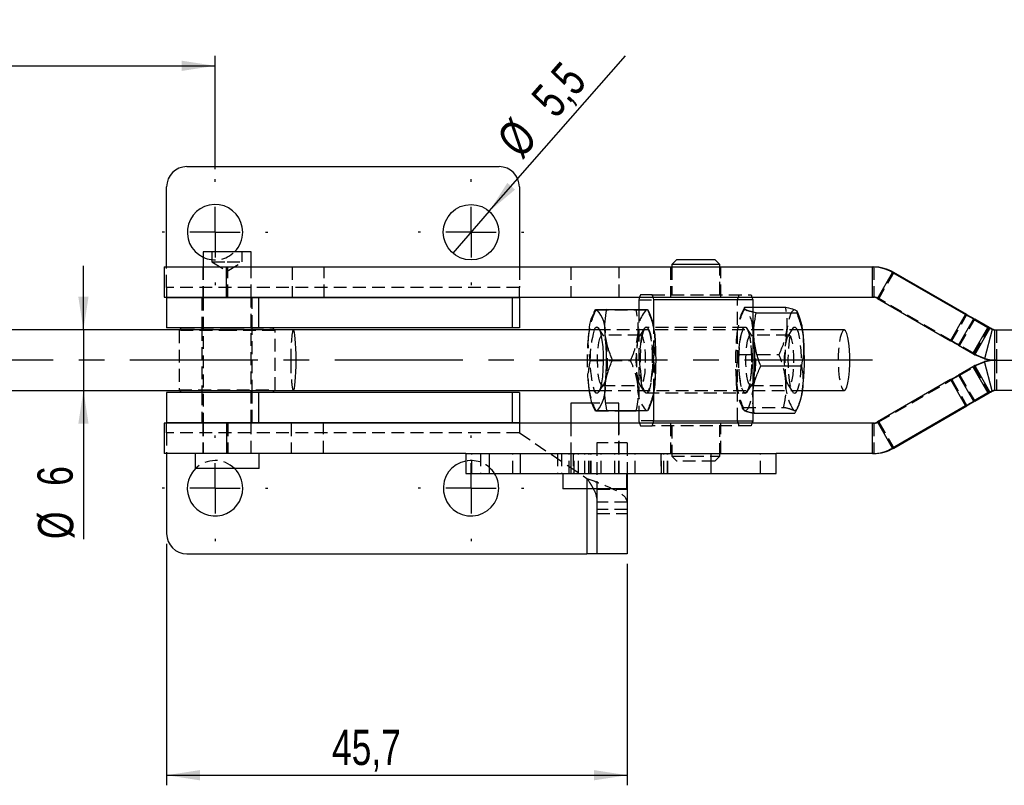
# Model space of a CAD drawing. Extents: x 29 to 409, y 89 to 274.
# Tile 2 of 10: x 96 to 194, y 89 to 165. Entities that reach past the tile are written whole.
import ezdxf

# ---------------------------------------------------------------- set-up
doc = ezdxf.new("R2010")
doc.units = 0
doc.linetypes.add('CENTERX2', pattern=[20.32, 12.7, -2.54, 2.54, -2.54])
doc.linetypes.add('HIDDEN', pattern=[1.905, 1.27, -0.635])
doc.layers.get('0').update_dxf_attribs({"linetype": 'CONTINUOUS'})
doc.styles.add('SLDTEXTSTYLE0', font='TXT', dxfattribs={"width": 0.75})
doc.dimstyles.new('SLDDIMSTYLE3', dxfattribs={"dimtxt": 3.5, "dimasz": 3.302, "dimexe": 0, "dimexo": 0.0625, "dimgap": 0.875, "dimtad": 1, "dimdec": 3, "dimrnd": 1e-09, "dimzin": 12, "dimtxsty": 'SLDTEXTSTYLE0', "dimsah": 1, "dimcen": 0.09, "dimazin": 3, "dimtfac": 1, "dimtdec": 3, "dimtofl": 0, "dimtmove": 0, "dimatfit": 3, "dimtolj": 1, "dimtzin": 12})
doc.dimstyles.new('SLDDIMSTYLE4', dxfattribs={"dimtxt": 3.5, "dimasz": 3.302, "dimexe": 0, "dimexo": 0.0625, "dimgap": 0.875, "dimtad": 1, "dimdec": 3, "dimrnd": 1e-09, "dimzin": 12, "dimtxsty": 'SLDTEXTSTYLE0', "dimsah": 1, "dimcen": 0.09, "dimazin": 3, "dimtfac": 1, "dimtdec": 3, "dimtmove": 0, "dimatfit": 3, "dimtolj": 1, "dimtzin": 12})
doc.dimstyles.new('SLDDIMSTYLE5', dxfattribs={"dimtxt": 3.5, "dimasz": 3.302, "dimexe": 0, "dimexo": 0.0625, "dimgap": 0.875, "dimtad": 1, "dimdec": 0, "dimrnd": 1e-09, "dimzin": 12, "dimtxsty": 'SLDTEXTSTYLE0', "dimsah": 1, "dimcen": 0.09, "dimazin": 3, "dimtfac": 1, "dimtofl": 0, "dimtmove": 0, "dimatfit": 3, "dimtolj": 1, "dimtzin": 12})
doc.dimstyles.new('SLDDIMSTYLE6', dxfattribs={"dimtxt": 3.5, "dimasz": 3.302, "dimexe": 0, "dimexo": 0.0625, "dimgap": 0.875, "dimtad": 1, "dimdec": 3, "dimrnd": 1e-09, "dimzin": 12, "dimtxsty": 'SLDTEXTSTYLE0', "dimblk1": 'NONE', "dimsah": 1, "dimcen": 0, "dimazin": 3, "dimtfac": 1, "dimtdec": 3, "dimtmove": 0, "dimatfit": 3, "dimtolj": 1, "dimtzin": 12})

# ---------------------------------------------------------------- blocks, each defined once
blk = doc.blocks.new('_D_8')
at = {"color": 179, "linetype": 'CONTINUOUS'}
for p, q in [((102.755, 134.488), (102.755, 140.838)), ((102.755, 134.488), (102.755, 128.488)), ((102.755, 128.488), (102.755, 113.753))]:
    blk.add_line(p, q, dxfattribs=at)
for points in [[(102.755, 134.488), (103.263, 137.79), (102.247, 137.79)], [(102.755, 128.488), (102.247, 125.186), (103.263, 125.186)]]:
    blk.add_solid(points, dxfattribs=at)
at = {"color": 179, "linetype": 'CONTINUOUS', "char_height": 3.5, "attachment_point": 1, "rotation": 90, "style": 'SLDTEXTSTYLE0'}
for s, insert in [('6', (98.19, 119.032, 9.955)), ('%%c', (98.244, 113.753, 9.955))]:
    blk.add_mtext(s, dxfattribs=dict(at, insert=insert))
blk = doc.blocks.new('_D_9')
at = {"color": 179, "linetype": 'CONTINUOUS'}
for p, q in [((76.988, 150.438), (76.988, 161.688)), ((115.811, 150.438), (115.811, 161.688)), ((76.988, 160.688), (115.811, 160.688))]:
    blk.add_line(p, q, dxfattribs=at)
for points in [[(76.988, 160.688), (80.29, 160.18), (80.29, 161.196)], [(115.811, 160.688), (112.509, 161.196), (112.509, 160.18)]]:
    blk.add_solid(points, dxfattribs=at)
at = {"color": 179, "linetype": 'CONTINUOUS', "insert": (90.554, 165.2, 9.955), "char_height": 3.5, "attachment_point": 1, "style": 'SLDTEXTSTYLE0'}
blk.add_mtext('39', dxfattribs=at)
blk = doc.blocks.new('_D_10')
at = {"color": 179, "linetype": 'CONTINUOUS'}
for q in [(156.524, 161.687), (139.4, 142.119)]:
    blk.add_line((143.022, 146.258), q, dxfattribs=at)
blk.add_solid([(143.022, 146.258), (145.579, 148.408), (144.814, 149.077)], dxfattribs=at)
at = {"color": 179, "linetype": 'CONTINUOUS', "char_height": 3.5, "attachment_point": 1, "rotation": 48.81052, "style": 'SLDTEXTSTYLE0'}
for s, insert in [('5,5', (146.989, 157.661, 9.955)), ('%%c', (143.553, 153.653, 9.955))]:
    blk.add_mtext(s, dxfattribs=dict(at, insert=insert))
blk = doc.blocks.new('_NONE')
blk = doc.blocks.new('_D_11')
at = {"color": 218, "linetype": 'CONTINUOUS'}
for p, q in [((111.011, 113.288), (111.011, 89.328)), ((156.711, 111.288), (156.711, 89.328)), ((111.011, 90.328), (156.711, 90.328))]:
    blk.add_line(p, q, dxfattribs=at)
for points in [[(111.011, 90.328), (114.313, 89.82), (114.313, 90.836)], [(156.711, 90.328), (153.409, 90.836), (153.409, 89.82)]]:
    blk.add_solid(points, dxfattribs=at)
at = {"color": 218, "linetype": 'CONTINUOUS', "insert": (127.42, 94.84, 9.955), "char_height": 3.5, "attachment_point": 1, "style": 'SLDTEXTSTYLE0'}
blk.add_mtext('45,7', dxfattribs=at)
blk = doc.blocks.new('SW_CENTERMARKSYMBOL_7')
at = {"color": 0, "linetype": 'CONTINUOUS'}
for p, q in [((0, 5), (0, 5.25)), ((0, 0), (0, 2.5)), ((-5, 0), (-5.25, 0)), ((0, 0), (-2.5, 0)), ((0, 0), (0, -2.5)), ((0, 0), (2.5, 0)), ((5, 0), (5.25, 0)), ((0, -5), (0, -5.25))]:
    blk.add_line(p, q, dxfattribs=at)
blk = doc.blocks.new('SW_CENTERMARKSYMBOL_8')
at = {"color": 0, "linetype": 'CONTINUOUS'}
for p, q in [((0, 5), (0, 5.25)), ((0, 0), (0, 2.5)), ((-5, 0), (-5.25, 0)), ((0, 0), (-2.5, 0)), ((0, 0), (0, -2.5)), ((0, 0), (2.5, 0)), ((5, 0), (5.25, 0)), ((0, -5), (0, -5.25))]:
    blk.add_line(p, q, dxfattribs=at)
blk = doc.blocks.new('SW_CENTERMARKSYMBOL_9')
at = {"color": 0, "linetype": 'CONTINUOUS'}
for p, q in [((0, 5), (0, 5.25)), ((0, 0), (0, 2.5)), ((-5, 0), (-5.25, 0)), ((0, 0), (-2.5, 0)), ((0, 0), (0, -2.5)), ((0, 0), (2.5, 0)), ((5, 0), (5.25, 0)), ((0, -5), (0, -5.25))]:
    blk.add_line(p, q, dxfattribs=at)
blk = doc.blocks.new('SW_CENTERMARKSYMBOL_10')
at = {"color": 0, "linetype": 'CONTINUOUS'}
for p, q in [((0, 5), (0, 5.25)), ((0, 0), (0, 2.5)), ((-5, 0), (-5.25, 0)), ((0, 0), (-2.5, 0)), ((0, 0), (0, -2.5)), ((0, 0), (2.5, 0)), ((5, 0), (5.25, 0)), ((0, -5), (0, -5.25))]:
    blk.add_line(p, q, dxfattribs=at)

msp = doc.modelspace()

# ---------------------------------------------------------------- linework, layer by layer
at = {"color": 7, "linetype": 'CONTINUOUS'}
for p, q in [((113.0108, 150.6884), (144.0108, 150.6884)), ((111.0108, 140.7384), (111.0108, 148.6884)), ((146.0108, 148.6884), (146.0108, 140.7384)), ((114.6295, 142.2384), (114.6295, 140.7384)), ((119.392, 142.2384), (114.6295, 142.2384)), ((119.392, 140.7384), (119.392, 142.2384)), ((110.7608, 140.7384), (110.7608, 137.7384)), ((110.7608, 140.7384), (116.9456, 140.7384)), ((116.9456, 137.7384), (116.9456, 140.7384)), ((116.9456, 140.7384), (181.0333, 140.7384)), ((161.627, 141.4884), (161.127, 140.9884)), ((161.127, 140.9884), (161.127, 140.7384)), ((165.8895, 140.9884), (161.127, 140.9884)), ((161.627, 141.4884), (165.3895, 141.4884)), ((165.8895, 140.9884), (165.3895, 141.4884)), ((165.8895, 140.7384), (165.8895, 140.9884)), ((181.0333, 140.7384), (181.1637, 140.7384)), ((181.0333, 137.7384), (181.0333, 140.7384)), ((181.5333, 137.6045), (183.0332, 140.2025)), ((183.0332, 140.2025), (190.2899, 136.0127)), ((183.0332, 140.2025), (183.1636, 140.2025)), ((190.4203, 136.0127), (183.1636, 140.2025)), ((110.7608, 137.7384), (116.9456, 137.7384)), ((111.0108, 137.7384), (111.0108, 137.6883)), ((111.0108, 137.6883), (111.0108, 134.6883)), ((120.1408, 137.6883), (111.0108, 137.6883)), ((114.6295, 137.7384), (114.6295, 137.6883)), ((116.9456, 137.7384), (181.0333, 137.7384)), ((119.392, 137.6883), (119.392, 137.7384)), ((120.1408, 137.6883), (120.1408, 134.6883)), ((145.2933, 137.6883), (120.1408, 137.6883)), ((145.2933, 137.6883), (145.2933, 134.6883)), ((146.0108, 137.6883), (145.2933, 137.6883)), ((146.0108, 137.6883), (146.0108, 137.7384)), ((146.0108, 137.6883), (146.0108, 134.6883)), ((157.9317, 137.7384), (157.847, 137.4884)), ((157.847, 137.4884), (157.847, 136.5052)), ((169.1694, 137.4884), (159.3573, 137.4884)), ((159.3573, 134.5993), (159.3573, 137.4884)), ((169.0848, 137.7384), (169.1694, 137.4884)), ((169.1694, 137.4884), (169.1694, 125.4884)), ((181.5333, 137.6045), (188.79, 133.4146)), ((153.5212, 136.478), (153.3676, 136.1896)), ((153.6904, 136.4884), (153.5634, 136.4781)), ((154.6855, 136.5052), (158.7152, 136.5052)), ((158.711, 136.499), (158.7152, 136.5052)), ((158.9306, 136.1896), (158.7658, 136.4991)), ((169.1694, 136.7492), (172.4234, 136.7492)), ((169.502, 136.1787), (169.1694, 136.265)), ((169.502, 136.1787), (173.5317, 136.1787)), ((173.4157, 136.464), (173.5251, 136.3925)), ((173.5267, 136.3403), (173.5317, 136.1787)), ((173.6488, 136.1896), (173.5695, 136.3386)), ((188.79, 133.4146), (190.2899, 136.0127)), ((189.5629, 132.967), (191.0629, 135.5651)), ((191.0629, 135.5651), (192.4851, 134.739)), ((192.6371, 134.739), (191.1977, 135.5651)), ((123.5905, 134.4884), (75.1281, 134.4884)), ((120.1408, 134.6883), (111.0108, 134.6883)), ((112.4981, 134.6883), (112.2983, 134.4884)), ((145.2933, 134.6883), (120.1408, 134.6883)), ((121.7233, 134.4884), (121.5234, 134.6883)), ((153.8992, 134.4884), (123.5905, 134.4884)), ((146.0108, 134.6883), (145.2933, 134.6883)), ((178.2265, 134.4884), (174.092, 134.4884)), ((190.9851, 132.1409), (192.4851, 134.739)), ((191.186, 132.0243), (192.6859, 134.6224)), ((192.9288, 134.5217), (192.1612, 131.6216)), ((192.4851, 134.739), (192.6859, 134.6224)), ((192.84, 134.6224), (192.6371, 134.739)), ((192.9288, 134.5217), (192.6859, 134.6224)), ((192.6859, 134.6224), (192.84, 134.6224)), ((192.84, 134.6224), (193.0853, 134.5217)), ((193.1847, 131.4884), (193.1847, 134.4884)), ((193.1847, 134.4884), (195.0104, 134.4884)), ((189.5629, 132.967), (190.9851, 132.1409)), ((190.9851, 132.1409), (191.186, 132.0243)), ((192.1612, 131.6216), (191.186, 132.0243)), ((155.248, 131.522), (159.2777, 131.522)), ((169.9608, 130.9179), (173.9905, 130.9179)), ((191.186, 130.9525), (190.9851, 130.836)), ((191.186, 130.9525), (192.1612, 131.3553)), ((192.6859, 128.3545), (191.186, 130.9525)), ((192.9288, 128.4552), (192.1612, 131.3553)), ((193.1847, 131.4884), (194.9358, 131.4884)), ((193.1847, 128.4884), (193.1847, 131.4884)), ((190.9851, 130.836), (189.5629, 130.0099)), ((189.5629, 130.0099), (191.0629, 127.4118)), ((190.9851, 130.836), (192.4851, 128.2379)), ((188.79, 129.5623), (181.5333, 125.3724)), ((188.79, 129.5623), (190.2899, 126.9642)), ((75.1281, 128.4884), (123.5905, 128.4884)), ((111.0108, 128.2886), (111.0108, 125.2886)), ((120.1408, 128.2886), (111.0108, 128.2886)), ((112.2983, 128.4884), (112.4981, 128.2886)), ((120.1408, 128.2886), (120.1408, 125.2886)), ((145.2933, 128.2886), (120.1408, 128.2886)), ((121.5234, 128.2886), (121.7233, 128.4884)), ((123.5905, 128.4884), (153.8992, 128.4884)), ((145.2933, 128.2886), (145.2933, 125.2886)), ((146.0108, 128.2886), (145.2933, 128.2886)), ((146.0108, 128.2886), (146.0108, 125.2886)), ((159.3573, 125.4884), (159.3573, 128.3776)), ((169.1694, 128.3776), (169.1979, 128.5728)), ((169.1899, 128.3615), (169.1979, 128.5728)), ((174.092, 128.4884), (178.2265, 128.4884)), ((192.4851, 128.2379), (191.0629, 127.4118)), ((191.1977, 127.4118), (192.6371, 128.2379)), ((192.6859, 128.3545), (192.4851, 128.2379)), ((192.6371, 128.2379), (192.84, 128.3545)), ((192.6859, 128.3545), (192.9288, 128.4552)), ((192.84, 128.3545), (192.6859, 128.3545)), ((193.0853, 128.4552), (192.84, 128.3545)), ((195.0104, 128.4884), (193.1847, 128.4884)), ((151.1275, 127.2384), (151.1275, 125.2384)), ((153.7618, 127.2384), (151.1275, 127.2384)), ((169.3113, 126.2277), (169.1694, 127.2543)), ((154.6967, 126.5053), (158.7264, 126.5053)), ((155.89, 125.2384), (155.89, 126.4792)), ((155.89, 126.4717), (157.6127, 126.4717)), ((157.847, 126.4748), (157.847, 125.4884)), ((158.7264, 126.5053), (158.7219, 126.4988)), ((158.777, 126.4989), (158.9306, 126.7873)), ((169.1694, 126.2645), (169.3113, 126.2277)), ((169.3113, 126.2277), (173.341, 126.2277)), ((173.341, 126.2277), (173.3395, 126.2786)), ((173.3767, 126.2764), (173.6488, 126.7873)), ((190.2899, 126.9642), (183.0332, 122.7743)), ((183.1636, 122.7743), (190.4203, 126.9642)), ((110.7608, 125.2384), (110.7608, 122.2384)), ((116.9456, 125.2384), (110.7608, 125.2384)), ((120.1408, 125.2886), (111.0108, 125.2886)), ((111.0108, 125.2384), (111.0108, 125.2886)), ((114.6295, 125.2886), (114.6295, 125.2384)), ((116.9456, 125.2384), (116.9456, 122.2384)), ((181.0333, 125.2384), (116.9456, 125.2384)), ((119.392, 125.2384), (119.392, 125.2886)), ((145.2933, 125.2886), (120.1408, 125.2886)), ((146.0108, 125.2886), (145.2933, 125.2886)), ((146.0108, 125.2886), (146.0108, 125.2384)), ((159.2726, 125.2384), (159.3573, 125.4884)), ((159.3573, 125.4884), (169.1694, 125.4884)), ((181.0333, 122.2384), (181.0333, 125.2384)), ((183.0332, 122.7743), (181.5333, 125.3724)), ((116.9456, 122.2384), (110.7608, 122.2384)), ((111.0108, 122.2384), (111.0108, 114.2884)), ((113.8358, 122.2384), (113.8358, 120.7384)), ((140.7002, 122.2384), (116.9456, 122.2384)), ((120.1858, 120.7384), (120.1858, 122.2384)), ((140.7002, 122.2384), (140.7002, 120.2384)), ((140.7002, 122.2384), (143.0378, 122.2384)), ((143.0378, 120.2384), (143.0378, 122.2384)), ((143.0378, 122.2384), (146.08, 122.2384)), ((146.08, 122.2384), (146.08, 120.2384)), ((146.08, 122.2384), (165.04, 122.2384)), ((165.04, 120.2384), (165.04, 122.2384)), ((165.04, 122.2384), (171.4816, 122.2384)), ((171.4816, 120.2384), (171.4816, 122.2384)), ((181.0333, 122.2384), (171.4816, 122.2384)), ((181.1637, 122.2384), (181.0333, 122.2384)), ((183.1636, 122.7743), (183.0332, 122.7743)), ((120.1858, 120.7384), (113.8358, 120.7384)), ((140.7002, 120.2384), (143.0378, 120.2384)), ((143.0378, 120.2384), (146.08, 120.2384)), ((146.08, 120.2384), (165.04, 120.2384)), ((150.3338, 120.2384), (150.3338, 118.7384)), ((156.6838, 118.7384), (156.6838, 120.2384)), ((156.7108, 120.2384), (156.7108, 112.2884)), ((165.04, 120.2384), (171.4816, 120.2384)), ((156.6838, 118.7384), (150.3338, 118.7384)), ((153.7108, 118.7384), (153.7108, 112.2884)), ((113.0108, 112.2884), (152.7108, 112.2884)), ((153.7108, 112.2884), (152.7108, 112.2884)), ((156.7108, 112.2884), (153.7108, 112.2884))]:
    msp.add_line(p, q, dxfattribs=at)
at = {"color": 7, "linetype": 'HIDDEN'}
for p, q in [((115.5108, 142.2384), (115.5108, 141.2384)), ((118.5108, 141.2384), (118.5108, 142.2384)), ((111.0108, 138.6883), (111.0108, 140.7384)), ((114.6108, 140.7384), (114.6108, 137.7384)), ((114.6295, 140.7384), (114.6295, 137.7384)), ((115.5108, 141.2384), (117.0108, 141.2384)), ((115.5108, 141.2384), (117.0108, 140.3372)), ((117.0108, 141.2384), (118.5108, 141.2384)), ((117.0108, 140.3372), (118.5108, 141.2384)), ((117.076, 137.7384), (117.076, 140.7384)), ((119.392, 137.7384), (119.392, 140.7384)), ((119.4108, 137.7384), (119.4108, 140.7384)), ((123.4515, 140.7384), (123.4515, 137.7384)), ((126.6515, 137.7384), (126.6515, 140.7384)), ((146.0108, 140.7384), (146.0108, 138.6883)), ((151.1088, 140.7384), (151.1088, 137.7384)), ((155.9088, 137.7384), (155.9088, 140.7384)), ((161.0082, 140.7384), (161.0082, 137.7384)), ((161.127, 140.7384), (161.127, 137.9884)), ((165.8895, 137.9884), (165.8895, 140.7384)), ((166.0082, 137.7384), (166.0082, 140.7384)), ((181.1637, 140.7384), (181.1637, 137.7384)), ((183.1636, 140.2025), (181.6637, 137.6045)), ((146.0108, 138.6883), (111.0108, 138.6883)), ((111.0108, 138.6883), (111.0108, 137.7384)), ((146.0108, 137.7384), (146.0108, 138.6883)), ((158.0163, 137.9884), (157.9317, 137.7384)), ((159.188, 137.9884), (158.0163, 137.9884)), ((159.188, 137.9884), (169.0001, 137.9884)), ((159.2731, 137.7384), (159.188, 137.9884)), ((169.0001, 137.9884), (169.0848, 137.7384)), ((114.5108, 137.6883), (114.5108, 134.6883)), ((114.6295, 137.6883), (114.6295, 125.2886)), ((119.392, 125.2886), (119.392, 137.6883)), ((119.5108, 134.6883), (119.5108, 137.6883)), ((157.847, 137.4884), (159.3573, 137.4884)), ((167.6592, 125.4884), (167.6592, 137.4884)), ((181.0333, 137.7384), (181.1637, 137.7384)), ((181.5333, 137.6045), (181.6637, 137.6045)), ((188.9204, 133.4146), (181.6637, 137.6045)), ((153.5718, 136.4716), (157.6015, 136.4716)), ((157.847, 136.5052), (157.847, 126.4748)), ((168.358, 136.7005), (168.0859, 136.1896)), ((168.3937, 136.7492), (169.1694, 136.7492)), ((188.9204, 133.4146), (190.4203, 136.0127)), ((189.6978, 132.967), (191.1977, 135.5651)), ((112.2983, 134.4884), (112.2483, 134.4384)), ((117.4538, 134.4384), (112.2483, 134.4384)), ((112.2483, 134.4384), (112.2483, 128.5384)), ((112.4983, 134.6884), (112.4981, 134.6883)), ((112.4983, 134.6884), (117.4306, 134.6884)), ((114.5108, 134.6884), (114.5108, 128.2884)), ((117.4306, 134.6884), (121.5233, 134.6884)), ((121.7733, 134.4384), (117.4538, 134.4384)), ((119.5108, 128.2884), (119.5108, 134.6884)), ((121.5234, 134.6883), (121.5233, 134.6884)), ((121.7733, 134.4384), (121.7233, 134.4884)), ((121.7733, 128.5384), (121.7733, 134.4384)), ((152.9244, 134.4884), (152.858, 133.9632)), ((154.3782, 133.8879), (153.8746, 134.6516)), ((174.092, 134.4884), (153.8992, 134.4884)), ((158.0555, 133.9884), (154.2428, 133.9884)), ((158.4237, 134.6516), (157.9201, 133.8879)), ((168.4143, 134.7384), (158.6021, 134.7384)), ((159.3573, 128.3776), (159.3573, 134.5993)), ((169.0964, 133.8879), (168.5928, 134.6516)), ((172.7737, 133.9884), (168.961, 133.9884)), ((173.1419, 134.6516), (172.6383, 133.8879)), ((191.1372, 132.1409), (192.6371, 134.739)), ((193.3412, 134.4884), (193.3412, 131.4884)), ((191.1372, 132.1409), (189.6978, 132.967)), ((167.7442, 132.059), (171.7739, 132.059)), ((191.3401, 132.0243), (191.1372, 132.1409)), ((191.186, 132.0243), (191.3401, 132.0243)), ((191.3401, 132.0243), (192.3177, 131.6216)), ((153.0205, 131.4549), (157.0502, 131.4549)), ((191.1372, 130.836), (191.3401, 130.9525)), ((191.3401, 130.9525), (191.186, 130.9525)), ((192.3177, 131.3553), (191.3401, 130.9525)), ((193.3412, 131.4884), (193.3412, 128.4884)), ((189.6978, 130.0099), (191.1372, 130.836)), ((189.6978, 130.0099), (191.1977, 127.4118)), ((191.1372, 130.836), (192.6371, 128.2379)), ((152.8636, 128.9633), (152.9244, 128.4884)), ((153.8746, 128.3253), (154.3782, 129.089)), ((154.2428, 128.9884), (158.0555, 128.9884)), ((157.9201, 129.089), (158.4237, 128.3253)), ((168.5928, 128.3253), (169.0964, 129.089)), ((168.961, 128.9884), (172.7737, 128.9884)), ((172.6383, 129.089), (173.1419, 128.3253)), ((181.6637, 125.3724), (188.9204, 129.5623)), ((188.9204, 129.5623), (190.4203, 126.9642)), ((112.2483, 128.5384), (121.7733, 128.5384)), ((112.2483, 128.5384), (112.2983, 128.4884)), ((112.4981, 128.2886), (112.4983, 128.2884)), ((121.5233, 128.2884), (112.4983, 128.2884)), ((114.5108, 128.2886), (114.5108, 125.2886)), ((119.5108, 125.2886), (119.5108, 128.2886)), ((121.5233, 128.2884), (121.5234, 128.2886)), ((121.7233, 128.4884), (121.7733, 128.5384)), ((153.8992, 128.4884), (174.092, 128.4884)), ((158.6021, 128.2384), (168.4143, 128.2384)), ((169.1694, 127.8225), (169.1899, 128.3615)), ((155.89, 127.2384), (153.7618, 127.2384)), ((155.89, 126.4792), (155.89, 127.2384)), ((153.3676, 126.7873), (153.5325, 126.4778)), ((153.5699, 126.4779), (153.7017, 126.4885)), ((153.583, 126.4717), (155.89, 126.4717)), ((153.7017, 126.4885), (153.7618, 126.5001)), ((153.7017, 126.4885), (153.7745, 126.4903)), ((168.0859, 126.7873), (168.1652, 126.6383)), ((168.2031, 126.7982), (168.1601, 126.7337)), ((168.2031, 126.7982), (172.2328, 126.7982)), ((168.2296, 126.6371), (168.319, 126.5129)), ((173.3344, 126.4415), (173.2251, 126.5129)), ((111.0108, 124.2886), (111.0108, 125.2384)), ((114.6108, 125.2384), (114.6108, 122.2384)), ((114.6295, 125.2384), (114.6295, 122.2384)), ((117.076, 125.2384), (117.076, 122.2384)), ((119.392, 122.2384), (119.392, 125.2384)), ((119.4108, 122.2384), (119.4108, 125.2384)), ((123.3691, 125.2384), (123.3691, 122.2384)), ((126.5691, 122.2384), (126.5691, 125.2384)), ((146.0108, 125.2384), (146.0108, 124.2886)), ((151.1088, 125.2384), (151.1088, 122.2384)), ((151.1275, 125.2384), (151.1275, 120.2384)), ((155.89, 120.2384), (155.89, 125.2384)), ((155.9088, 122.2384), (155.9088, 125.2384)), ((159.3573, 125.4884), (157.847, 125.4884)), ((157.9312, 125.2384), (158.0163, 124.9884)), ((159.188, 124.9884), (159.2726, 125.2384)), ((161.0082, 125.2384), (161.0082, 122.2384)), ((166.0082, 122.2384), (166.0082, 125.2384)), ((167.8285, 124.9884), (167.6592, 125.4884)), ((169.0852, 125.2384), (169.0001, 124.9884)), ((181.1637, 125.2384), (181.0333, 125.2384)), ((181.1637, 125.2384), (181.1637, 122.2384)), ((181.6637, 125.3724), (181.5333, 125.3724)), ((181.6637, 125.3724), (183.1636, 122.7743)), ((146.0108, 124.2886), (111.0108, 124.2886)), ((111.0108, 124.2886), (111.0108, 122.2384)), ((146.0108, 124.2886), (152.7108, 119.7728)), ((158.0163, 124.9884), (159.188, 124.9884)), ((169.0001, 124.9884), (159.188, 124.9884)), ((161.127, 124.9884), (161.127, 121.9884)), ((165.8895, 121.9884), (165.8895, 124.9884)), ((156.7108, 123.2886), (153.7108, 123.2886)), ((153.7108, 123.2886), (153.7108, 118.7384)), ((156.7108, 123.2886), (156.7108, 120.2384)), ((141.2773, 120.2384), (141.2773, 122.2384)), ((142.1651, 122.2384), (142.1651, 120.2384)), ((145.3652, 120.2384), (145.3652, 122.2384)), ((149.8079, 122.2384), (149.8079, 120.2384)), ((150.1839, 122.2384), (150.1839, 120.2384)), ((150.9631, 120.2384), (150.9631, 122.2384)), ((151.1088, 122.2384), (151.1088, 120.2384)), ((151.3536, 122.2384), (151.3536, 120.2384)), ((151.4497, 120.2384), (151.4497, 122.2384)), ((151.8794, 120.2384), (151.8794, 122.2384)), ((152.5058, 120.2384), (152.5058, 122.2384)), ((152.8998, 120.2384), (152.8998, 122.2384)), ((153.0704, 120.2384), (153.0704, 122.2384)), ((153.127, 120.2384), (153.127, 122.2384)), ((154.1178, 120.2384), (154.1178, 122.2384)), ((155.4708, 120.2384), (155.4708, 122.2384)), ((155.9088, 120.2384), (155.9088, 122.2384)), ((157.5088, 120.2384), (157.5088, 122.2384)), ((160.0506, 122.2384), (160.0506, 120.2384)), ((160.1009, 120.2384), (160.1009, 122.2384)), ((160.3428, 120.2384), (160.3428, 122.2384)), ((160.715, 120.2384), (160.715, 122.2384)), ((160.7349, 120.2384), (160.7349, 122.2384)), ((169.9232, 120.2384), (169.9232, 122.2384)), ((161.127, 121.9884), (165.8895, 121.9884)), ((161.127, 121.9884), (161.627, 121.4884)), ((161.6623, 121.4884), (161.627, 121.4884)), ((165.3895, 121.4884), (161.6623, 121.4884)), ((165.3895, 121.4884), (165.8895, 121.9884)), ((152.7108, 119.7728), (152.7108, 112.2884)), ((152.7108, 119.7728), (152.7108, 118.7384)), ((153.7108, 118.6886), (156.7108, 118.6886)), ((156.7108, 117.4119), (153.7108, 117.4119)), ((156.7108, 116.6984), (153.7108, 116.6984)), ((153.7108, 116.2886), (156.7108, 116.2886))]:
    msp.add_line(p, q, dxfattribs=at)
at = {"color": 179, "linetype": 'CENTERX2'}
msp.add_line((181.0335, 131.4884), (71.8123, 131.4884), dxfattribs=at)
at = {"color": 8, "linetype": 'CONTINUOUS'}
msp.add_line((152.7108, 118.7384), (152.7108, 112.2884), dxfattribs=at)
at = {"color": 7, "linetype": 'HIDDEN', "flags": 128}
for points in [[(168.5096, 136.464), (168.3835, 136.4859), (168.258, 136.4223), (168.1351, 136.2743), (168.017, 136.0444), (167.9057, 135.7366), (167.803, 135.3561), (167.7109, 134.9093), (167.6308, 134.4041)], [(173.4157, 136.464), (173.2896, 136.4859), (173.1641, 136.4223), (173.0412, 136.2743), (172.9231, 136.0444), (172.8117, 135.7366), (172.7091, 135.3561), (172.617, 134.9093), (172.5369, 134.4041)], [(154.2456, 128.9885), (154.1207, 129.0699), (154.0041, 129.3161), (153.9037, 129.7104), (153.8265, 130.2259), (153.7777, 130.8274), (153.7605, 131.4739), (153.7762, 132.1214), (153.8237, 132.7258), (153.8998, 133.2459), (153.9992, 133.6462), (154.1152, 133.8995), (154.24, 133.9884), (154.3649, 133.907), (154.4815, 133.6607), (154.5818, 133.2665), (154.659, 132.751), (154.7078, 132.1495), (154.725, 131.503), (154.7093, 130.8555), (154.6618, 130.2511), (154.5857, 129.731), (154.4863, 129.3307), (154.3703, 129.0774), (154.2456, 128.9885)], [(158.0526, 133.9884), (157.9279, 133.8995), (157.8119, 133.6462), (157.7125, 133.2459), (157.6364, 132.7258), (157.5889, 132.1214), (157.5732, 131.4739), (157.5904, 130.8274), (157.6392, 130.2259), (157.7164, 129.7104), (157.8168, 129.3161), (157.9333, 129.0699), (158.0583, 128.9885), (158.183, 129.0774), (158.299, 129.3307), (158.3984, 129.731), (158.4745, 130.2511), (158.522, 130.8555), (158.5377, 131.503), (158.5205, 132.1495), (158.4717, 132.751), (158.3945, 133.2665), (158.2941, 133.6607), (158.1776, 133.907), (158.0526, 133.9884)], [(158.5985, 134.7841), (158.7452, 134.6997), (158.8842, 134.4422), (159.008, 134.0254), (159.1099, 133.4719), (159.1844, 132.8114), (159.2276, 132.0796), (159.237, 131.316), (159.2122, 130.5616), (159.1546, 129.8572), (159.0671, 129.2408), (158.9546, 128.7455), (158.8231, 128.3981), (158.6796, 128.2173), (158.532, 128.2129), (158.3882, 128.385), (158.2559, 128.7244), (158.1423, 129.2129), (158.0534, 129.824), (157.9942, 130.5249), (157.9677, 131.2777), (157.9754, 132.0418), (158.0169, 132.7762), (158.09, 133.4411), (158.1907, 134.0007), (158.3135, 134.4249), (158.4519, 134.6908), (158.5985, 134.7841)], [(159.2291, 131.4884), (159.2122, 132.2379), (159.1624, 132.947), (159.0824, 133.5775), (158.9765, 134.0953), (158.8505, 134.4726), (158.711, 134.6891), (158.5657, 134.7329), (158.4223, 134.6019), (158.2887, 134.303), (158.1719, 133.8524), (158.0784, 133.2744), (158.013, 132.6), (157.9795, 131.8657), (157.9795, 131.1111), (158.013, 130.3769), (158.0784, 129.7025), (158.1719, 129.1245), (158.2887, 128.6739), (158.4223, 128.375), (158.5657, 128.2439), (158.711, 128.2878), (158.8505, 128.5042), (158.9765, 128.8815), (159.0824, 129.3994), (159.1624, 130.0298), (159.2122, 130.7389), (159.2291, 131.4884)], [(168.4772, 134.768), (168.6214, 134.6045), (168.7544, 134.273), (168.8691, 133.7914), (168.9593, 133.1856), (169.0201, 132.4884), (169.0483, 131.7372), (169.0422, 130.9726), (169.0024, 130.2359), (168.9308, 129.5666), (168.8314, 129.001), (168.7095, 128.5694), (168.5717, 128.2953), (168.4254, 128.1932), (168.2785, 128.2689), (168.1389, 128.518), (168.0142, 128.9274), (167.911, 129.4748), (167.835, 130.1307), (167.7902, 130.8598), (167.7791, 131.6229), (167.8022, 132.3787), (167.8583, 133.0865), (167.9444, 133.7081), (168.0558, 134.2101), (168.1865, 134.5653), (168.3296, 134.7547), (168.4772, 134.768)], [(167.7874, 131.4884), (167.8043, 132.2379), (167.8541, 132.947), (167.9341, 133.5775), (168.0399, 134.0953), (168.166, 134.4726), (168.3055, 134.6891), (168.4508, 134.7329), (168.5941, 134.6019), (168.7278, 134.303), (168.8446, 133.8524), (168.9381, 133.2744), (169.0035, 132.6), (169.037, 131.8657), (169.037, 131.1111), (169.0035, 130.3769), (168.9381, 129.7025), (168.8446, 129.1245), (168.7278, 128.6739), (168.5941, 128.375), (168.4508, 128.2439), (168.3055, 128.2878), (168.166, 128.5042), (168.0399, 128.8815), (167.9341, 129.3994), (167.8541, 130.0298), (167.8043, 130.7389), (167.7874, 131.4884)], [(168.9134, 129.0007), (168.7908, 129.1494), (168.6798, 129.4575), (168.588, 129.904), (168.5216, 130.4585), (168.4851, 131.0832), (168.4811, 131.7355), (168.5098, 132.371), (168.5692, 132.9463), (168.6554, 133.4222), (168.7623, 133.7664), (168.8828, 133.9554), (169.0087, 133.9762), (169.1313, 133.8275), (169.2422, 133.5194), (169.3341, 133.0729), (169.4005, 132.5184), (169.4369, 131.8937), (169.4409, 131.2414), (169.4122, 130.6059), (169.3528, 130.0306), (169.2667, 129.5546), (169.1597, 129.2105), (169.0392, 129.0215), (168.9134, 129.0007)], [(172.8214, 133.9762), (172.6955, 133.9554), (172.575, 133.7664), (172.4681, 133.4222), (172.3819, 132.9463), (172.3225, 132.371), (172.2938, 131.7355), (172.2978, 131.0832), (172.3343, 130.4585), (172.4007, 129.904), (172.4925, 129.4575), (172.6035, 129.1494), (172.7261, 129.0007), (172.8519, 129.0215), (172.9724, 129.2105), (173.0794, 129.5546), (173.1655, 130.0306), (173.2249, 130.6059), (173.2536, 131.2414), (173.2496, 131.8937), (173.2131, 132.5184), (173.1468, 133.0729), (173.0549, 133.5194), (172.944, 133.8275), (172.8214, 133.9762)], [(173.3832, 134.768), (173.5274, 134.6045), (173.6605, 134.273), (173.7752, 133.7914), (173.8654, 133.1856), (173.9262, 132.4884), (173.9544, 131.7372), (173.9483, 130.9726), (173.9085, 130.2359), (173.8369, 129.5666), (173.7375, 129.001), (173.6156, 128.5694), (173.4778, 128.2953), (173.3315, 128.1932), (173.1846, 128.2689), (173.045, 128.518), (172.9203, 128.9274), (172.8171, 129.4748), (172.7411, 130.1307), (172.6963, 130.8598), (172.6852, 131.6229), (172.7083, 132.3787), (172.7644, 133.0865), (172.8505, 133.7081), (172.9619, 134.2101), (173.0926, 134.5653), (173.2356, 134.7547), (173.3832, 134.768)], [(178.2265, 134.4884), (178.088, 134.4013), (177.9576, 134.1448), (177.8427, 133.734), (177.7502, 133.1926), (177.6854, 132.5523), (177.652, 131.8501), (177.652, 131.1268), (177.6854, 130.4246), (177.7502, 129.7843), (177.8427, 129.2429), (177.9576, 128.8321), (178.088, 128.5756), (178.2265, 128.4884)], [(168.319, 126.5129), (168.4451, 126.491), (168.5707, 126.5546), (168.6936, 126.7026), (168.8117, 126.9325), (168.923, 127.2403), (169.0256, 127.6208), (169.1178, 128.0675), (169.1694, 128.3776)], [(153.188, 127.2384), (153.2187, 127.1438), (153.3321, 126.858), (153.4519, 126.6514), (153.5757, 126.5275), (153.7017, 126.4885)], [(173.2251, 126.5129), (173.3512, 126.491), (173.4768, 126.5546), (173.5997, 126.7026), (173.6488, 126.7873)]]:
    msp.add_lwpolyline(points, dxfattribs=at)
at = {"color": 7, "linetype": 'CONTINUOUS', "flags": 128}
for points in [[(153.6924, 134.7841), (153.8391, 134.6997), (153.9781, 134.4422), (154.1019, 134.0254), (154.2038, 133.4719), (154.2783, 132.8114), (154.3215, 132.0796), (154.3309, 131.316), (154.3062, 130.5616), (154.2485, 129.8572), (154.161, 129.2408), (154.0485, 128.7455), (153.917, 128.3981), (153.7735, 128.2173), (153.6259, 128.2129), (153.4821, 128.385), (153.4329, 128.4884)], [(153.4329, 134.4884), (153.5458, 134.6908), (153.6924, 134.7841)], [(169.2932, 133.5483), (169.2338, 134.1254), (169.1694, 134.5993)], [(178.2265, 128.4884), (178.365, 128.5756), (178.4954, 128.8321), (178.6103, 129.2429), (178.7028, 129.7843), (178.7676, 130.4246), (178.801, 131.1268), (178.801, 131.8501), (178.7676, 132.5523), (178.7028, 133.1926), (178.6103, 133.734), (178.4954, 134.1448), (178.365, 134.4013), (178.2265, 134.4884), (178.2265, 134.4884)]]:
    msp.add_lwpolyline(points, dxfattribs=at)
at = {"color": 7, "linetype": 'CONTINUOUS'}
msp.add_circle((141.2108, 144.1884), 2.75, dxfattribs=at)
for centre, radius, start, end in [((113.0108, 148.6884), 2, 90, 180), ((144.0108, 148.6884), 2, 0, 90), ((115.8108, 144.1884), 2.75, 0, 244.561283), ((115.8108, 144.1884), 2.75, 314.839003, 0), ((181.0333, 136.7388), 3.9996, 59.998518, 89.999861), ((181.1637, 136.7388), 3.9996, 59.998518, 89.999915), ((181.0333, 136.7385), 0.9999, 59.998525, 89.99985), ((155.7412, 134.5562), 2.8176, 136.706338, 181.378276), ((151.426, 134.3422), 3.1198, 353.953712, 43.464122), ((152.8544, 133.6358), 6.591, 3.285935, 22.797241), ((167.1679, 133.461), 7.0319, 0.711048, 22.831908), ((18.0261, -162.3825), 344.5497, 59.853595, 60.002129), ((365.5112, 439.2272), 350.137, 239.995757, 240.142546), ((130.6973, 131.4869), 23.9648, 354.076445, 6.052178), ((135.6035, 131.4869), 23.9647, 354.076416, 6.052207), ((193.1847, 135.4883), 0.9998, 255.1722, 270.000547), ((193.3412, 135.4884), 0.9999, 255.172766, 269.999982), ((145.7637, 131.5104), 23.6176, 352.854982, 4.950162), ((150.6698, 131.5104), 23.6176, 352.854982, 4.950162), ((16.0884, -165.7368), 345.4235, 59.853796, 60.001954), ((193.1847, 135.488), 3.9995, 255.172485, 270.000129), ((193.1847, 127.4889), 3.9995, 89.999871, 104.827515), ((16.0884, 428.7137), 345.4235, 299.998046, 300.146204), ((150.8483, 128.7708), 3.6939, 322.068638, 3.77051), ((152.6966, 129.3858), 6.7538, 337.371577, 356.841464), ((161.5538, 129.6549), 8.7078, 187.698138, 196.111249), ((168.1802, 129.1319), 5.9501, 336.79279, 354.60775), ((193.1847, 127.4886), 0.9998, 89.999453, 104.8278), ((193.3412, 127.4885), 0.9999, 90.000018, 104.827234), ((18.0261, 425.3594), 344.5497, 299.997871, 300.146405), ((365.5112, -176.2503), 350.137, 119.857454, 120.004243), ((181.0333, 126.2384), 0.9999, 270.00015, 300.001475), ((181.0333, 126.2381), 3.9996, 270.000139, 300.001482), ((181.1637, 126.2381), 3.9996, 270.000085, 300.001482), ((141.2108, 118.7884), 2.75, 100.699196, 0), ((115.8108, 118.7884), 2.75, 134.839003, 0), ((115.8108, 118.7884), 2.75, 0, 45.160997), ((141.2108, 118.7884), 2.75, 0, 31.821369), ((113.0108, 114.2884), 2, 180, 270)]:
    msp.add_arc(centre, radius, start, end, dxfattribs=at)
at = {"color": 7, "linetype": 'HIDDEN'}
for centre, radius, start, end in [((115.8108, 144.1884), 2.75, 244.561283, 314.839003), ((181.1637, 136.7385), 0.9999, 59.998896, 89.999694), ((161.0425, 134.2822), 3.2939, 137.950865, 185.557045), ((166.1122, 134.5666), 3.0574, 0.612753, 38.358815), ((176.695, 131.49), 23.965, 174.076483, 186.05214), ((163.9442, 131.4884), 10.931, 164.070876, 195.929124), ((181.6011, 131.49), 23.965, 174.076483, 186.05214), ((191.065, 131.4665), 23.6176, 172.854982, 184.950162), ((195.9706, 131.4665), 23.6172, 172.854832, 184.950226), ((363.4036, 435.5723), 348.9179, 239.995395, 240.142696), ((193.3412, 135.488), 3.9996, 255.172626, 269.999988), ((193.3412, 127.4889), 3.9996, 90.000012, 104.827374), ((363.4036, -172.5954), 348.9179, 119.857304, 120.004605), ((160.8722, 128.6347), 3.1199, 173.953877, 223.463958), ((172.4408, 129.1837), 4.9114, 177.142247, 212.942314), ((177.3468, 129.1837), 4.9114, 177.142247, 212.942314), ((181.1637, 126.2384), 0.9999, 270.000306, 300.001104), ((115.8108, 118.7884), 2.75, 45.160997, 134.839003), ((141.2108, 118.7884), 2.75, 31.821369, 100.699196)]:
    msp.add_arc(centre, radius, start, end, dxfattribs=at)
for start_param, end_param in [(0, 1.5707963), (1.5707963, 3.1415927)]:
    msp.add_ellipse((123.5905, 131.4884), major_axis=(0, 3), ratio=0.0888373, start_param=start_param, end_param=end_param, dxfattribs=at)
at = {"color": 7, "linetype": 'CONTINUOUS'}
msp.add_ellipse((123.5905, 131.4884), major_axis=(0, 3), ratio=0.0888373, start_param=3.1415927, end_param=6.2831853, dxfattribs=at)
at = {"color": 7, "linetype": 'HIDDEN'}
for points, knots in [([(167.6592, 137.4884), (167.6629, 137.5001), (167.7182, 137.6765), (167.7752, 137.8378), (167.8285, 137.9884)], [0, 0, 0, 0, 0.0660998, 1, 1, 1, 1]), ([(153.5718, 136.4716), (153.4046, 136.0642), (153.067, 135.242), (152.9281, 134.392), (152.858, 133.9632)], [0, 0, 0, 0, 0.49545796, 1, 1, 1, 1]), ([(157.6015, 136.4716), (157.7027, 136.4728), (158.1419, 136.4783), (158.3989, 136.484), (158.5965, 136.4884)], [0, 0, 0, 0, 0.2305388, 1, 1, 1, 1]), ([(157.7641, 133.9632), (157.7701, 134.0226), (157.8156, 134.4729), (157.8132, 135.3218), (157.6725, 136.086), (157.6015, 136.4716)], [0, 0, 0, 0, 0.0700627, 0.5307704, 1, 1, 1, 1]), ([(168.3937, 136.7492), (168.2185, 136.3684), (167.8648, 135.5997), (167.7093, 134.805), (167.6308, 134.4041)], [0, 0, 0, 0, 0.4954581, 1, 1, 1, 1]), ([(168.5096, 136.464), (168.4179, 136.5383), (168.2986, 136.6349), (168.3759, 136.7278), (168.3937, 136.7492)], [0, 0, 0, 0, 0.7694611, 1, 1, 1, 1]), ([(169.1694, 136.265), (168.9856, 136.3073), (168.7005, 136.3728), (168.5597, 136.4401), (168.5096, 136.464)], [0, 0, 0, 0, 0.6448945, 1, 1, 1, 1]), ([(172.5369, 134.4041), (172.544, 134.4597), (172.5984, 134.8806), (172.6126, 135.6743), (172.4868, 136.3887), (172.4234, 136.7492)], [0, 0, 0, 0, 0.0700628, 0.5307704, 1, 1, 1, 1]), ([(152.858, 133.9632), (152.852, 133.9038), (152.8065, 133.4535), (152.8089, 132.6046), (152.9496, 131.8404), (153.0205, 131.4549)], [0, 0, 0, 0, 0.07006267, 0.53077039, 1, 1, 1, 1]), ([(157.0502, 131.4549), (157.2175, 131.8622), (157.555, 132.6844), (157.694, 133.5344), (157.7641, 133.9632)], [0, 0, 0, 0, 0.495458, 1, 1, 1, 1]), ([(167.6308, 134.4041), (167.6236, 134.3485), (167.5693, 133.9276), (167.5551, 133.1339), (167.6808, 132.4195), (167.7442, 132.059)], [0, 0, 0, 0, 0.0700628, 0.5307705, 1, 1, 1, 1]), ([(171.7739, 132.059), (171.9492, 132.4398), (172.3028, 133.2085), (172.4584, 134.0032), (172.5369, 134.4041)], [0, 0, 0, 0, 0.49545804, 1, 1, 1, 1]), ([(167.7442, 132.059), (167.659, 131.6318), (167.487, 130.7696), (167.5192, 129.8783), (167.5355, 129.4286)], [0, 0, 0, 0, 0.4954579, 1, 1, 1, 1]), ([(172.4415, 129.4286), (172.4356, 129.4909), (172.3905, 129.9631), (172.2171, 130.8533), (171.9226, 131.6546), (171.7739, 132.059)], [0, 0, 0, 0, 0.0700627, 0.5307704, 1, 1, 1, 1]), ([(153.0205, 131.4549), (152.9437, 131.0502), (152.7887, 130.2335), (152.8385, 129.3893), (152.8636, 128.9633)], [0, 0, 0, 0, 0.4954579, 1, 1, 1, 1]), ([(157.7697, 128.9633), (157.7625, 129.0223), (157.708, 129.4696), (157.5172, 130.3128), (157.2068, 131.0719), (157.0502, 131.4549)], [0, 0, 0, 0, 0.0700628, 0.5307703, 1, 1, 1, 1]), ([(152.8636, 128.9633), (152.8708, 128.9043), (152.9252, 128.457), (153.1161, 127.6138), (153.4264, 126.8547), (153.583, 126.4717)], [0, 0, 0, 0, 0.0700627, 0.5307702, 1, 1, 1, 1]), ([(157.6127, 126.4717), (157.6895, 126.8764), (157.8445, 127.6931), (157.7948, 128.5373), (157.7697, 128.9633)], [0, 0, 0, 0, 0.495458, 1, 1, 1, 1]), ([(167.5355, 129.4286), (167.5414, 129.3663), (167.5866, 128.8941), (167.7599, 128.0039), (168.0544, 127.2025), (168.2031, 126.7982)], [0, 0, 0, 0, 0.0700628, 0.5307704, 1, 1, 1, 1]), ([(172.2328, 126.7982), (172.318, 127.2254), (172.49, 128.0876), (172.4578, 128.9789), (172.4415, 129.4286)], [0, 0, 0, 0, 0.495458, 1, 1, 1, 1]), ([(168.319, 126.5129), (168.3703, 126.489), (168.5506, 126.405), (168.9113, 126.3231), (169.1694, 126.2645)], [0, 0, 0, 0, 0.2840605, 1, 1, 1, 1]), ([(173.2251, 126.5129), (173.0281, 126.5872), (172.7721, 126.6838), (172.3338, 126.7768), (172.2328, 126.7982)], [0, 0, 0, 0, 0.76946093, 1, 1, 1, 1]), ([(152.7108, 119.7728), (152.8439, 119.5761), (153.0771, 119.2313), (153.2593, 118.8865), (153.3376, 118.7384)], [0, 0, 0, 0, 0.5706084, 1, 1, 1, 1]), ([(152.7108, 119.7728), (153.2349, 119.5761), (154.2832, 119.1826), (155.6054, 118.5924), (156.5304, 118.0021), (156.6506, 117.6087), (156.7108, 117.4119)], [0, 0, 0, 0, 0.2499999, 0.5, 0.7500001, 1, 1, 1, 1])]:
    msp.add_open_spline(points, degree=3, knots=knots, dxfattribs=at)
at = {"color": 7, "linetype": 'CONTINUOUS'}
for points, knots in [([(159.3573, 137.4884), (159.3536, 137.5001), (159.3261, 137.5882), (159.2977, 137.6686), (159.2731, 137.7384)], [0, 0, 0, 0, 0.1327326, 1, 1, 1, 1]), ([(154.6855, 136.5052), (154.371, 136.501), (153.9533, 136.4955), (153.7425, 136.4898), (153.6904, 136.4884)], [0, 0, 0, 0, 0.7527649, 1, 1, 1, 1]), ([(154.5285, 134.0136), (154.5224, 134.0726), (154.4759, 134.5199), (154.4764, 135.3631), (154.6154, 136.1222), (154.6855, 136.5052)], [0, 0, 0, 0, 0.0700627, 0.5307703, 1, 1, 1, 1]), ([(158.7152, 136.5052), (158.8833, 136.1005), (159.2227, 135.2838), (159.3636, 134.4396), (159.4346, 134.0136)], [0, 0, 0, 0, 0.495458, 1, 1, 1, 1]), ([(169.2932, 133.5483), (169.2883, 133.6106), (169.2511, 134.0828), (169.2691, 134.973), (169.4239, 135.7744), (169.502, 136.1787)], [0, 0, 0, 0, 0.0700627, 0.5307703, 1, 1, 1, 1]), ([(172.4234, 136.7492), (172.5244, 136.7278), (172.9628, 136.6349), (173.2187, 136.5383), (173.4157, 136.464)], [0, 0, 0, 0, 0.2305387, 1, 1, 1, 1]), ([(173.5317, 136.1787), (173.6914, 135.7515), (174.0138, 134.8893), (174.1371, 133.998), (174.1993, 133.5483)], [0, 0, 0, 0, 0.4954581, 1, 1, 1, 1]), ([(155.248, 131.522), (155.0798, 131.9267), (154.7404, 132.7434), (154.5996, 133.5876), (154.5285, 134.0136)], [0, 0, 0, 0, 0.4954579, 1, 1, 1, 1]), ([(159.4346, 134.0136), (159.4408, 133.9546), (159.4873, 133.5073), (159.4868, 132.6641), (159.3478, 131.905), (159.2777, 131.522)], [0, 0, 0, 0, 0.0700628, 0.5307704, 1, 1, 1, 1]), ([(169.9608, 130.9179), (169.8011, 131.3451), (169.4787, 132.2073), (169.3554, 133.0986), (169.2932, 133.5483)], [0, 0, 0, 0, 0.495458, 1, 1, 1, 1]), ([(174.1993, 133.5483), (174.2042, 133.486), (174.2414, 133.0138), (174.2234, 132.1236), (174.0686, 131.3223), (173.9905, 130.9179)], [0, 0, 0, 0, 0.0700628, 0.5307704, 1, 1, 1, 1]), ([(154.5341, 129.0137), (154.5412, 129.0731), (154.5946, 129.5234), (154.7836, 130.3723), (155.0922, 131.1365), (155.248, 131.522)], [0, 0, 0, 0, 0.0700628, 0.5307704, 1, 1, 1, 1]), ([(159.2777, 131.522), (159.3554, 131.1147), (159.5122, 130.2925), (159.4644, 129.4425), (159.4402, 129.0137)], [0, 0, 0, 0, 0.495458, 1, 1, 1, 1]), ([(169.1979, 128.5728), (169.2061, 128.6284), (169.2683, 129.0493), (169.4739, 129.843), (169.7975, 130.5574), (169.9608, 130.9179)], [0, 0, 0, 0, 0.0700626, 0.5307703, 1, 1, 1, 1]), ([(173.9905, 130.9179), (174.0602, 130.5371), (174.201, 129.7684), (174.1365, 128.9737), (174.104, 128.5728)], [0, 0, 0, 0, 0.495458, 1, 1, 1, 1]), ([(154.6967, 126.5053), (154.619, 126.9127), (154.4622, 127.7349), (154.51, 128.5849), (154.5341, 129.0137)], [0, 0, 0, 0, 0.4954579, 1, 1, 1, 1]), ([(159.4402, 129.0137), (159.4332, 128.9543), (159.3798, 128.504), (159.1908, 127.6551), (158.8821, 126.8909), (158.7264, 126.5053)], [0, 0, 0, 0, 0.0700627, 0.5307704, 1, 1, 1, 1]), ([(174.104, 128.5728), (174.0958, 128.5172), (174.0335, 128.0963), (173.8279, 127.3026), (173.5043, 126.5881), (173.341, 126.2277)], [0, 0, 0, 0, 0.07006268, 0.53077025, 1, 1, 1, 1]), ([(153.7745, 126.4903), (153.805, 126.4911), (153.9988, 126.4962), (154.3776, 126.5012), (154.6967, 126.5053)], [0, 0, 0, 0, 0.1573722, 1, 1, 1, 1]), ([(158.6078, 126.4885), (158.4101, 126.4842), (158.1532, 126.4785), (157.714, 126.473), (157.6127, 126.4717)], [0, 0, 0, 0, 0.7694613, 1, 1, 1, 1]), ([(157.847, 125.4884), (157.8507, 125.4768), (157.8782, 125.3887), (157.9066, 125.3083), (157.9312, 125.2384)], [0, 0, 0, 0, 0.1327332, 1, 1, 1, 1]), ([(169.1694, 125.4884), (169.1658, 125.4768), (169.1382, 125.3887), (169.1099, 125.3083), (169.0852, 125.2384)], [0, 0, 0, 0, 0.1327331, 1, 1, 1, 1]), ([(153.3376, 118.7384), (153.365, 118.6898), (153.5032, 118.4443), (153.6617, 118.0021), (153.6944, 117.6087), (153.7108, 117.4119)], [0, 0, 0, 0, 0.1101163, 0.5550585, 1, 1, 1, 1])]:
    msp.add_open_spline(points, degree=3, knots=knots, dxfattribs=at)

# ---------------------------------------------------------------- block references
at = {"color": 179, "linetype": 'CONTINUOUS'}
for name, p in [('SW_CENTERMARKSYMBOL_10', (115.8108, 144.1884)), ('SW_CENTERMARKSYMBOL_9', (141.2108, 144.1884)), ('SW_CENTERMARKSYMBOL_7', (115.8108, 118.7884)), ('SW_CENTERMARKSYMBOL_8', (141.2108, 118.7884))]:
    msp.add_blockref(name, p, dxfattribs=at)

# ---------------------------------------------------------------- dimensions: what is measured, and where the dimension line sits
dim = msp.add_linear_dim(base=(115.8108, 160.6884), p1=(76.9883, 149.4384), p2=(115.8108, 149.4384), dimstyle='SLDDIMSTYLE5', dxfattribs=at)
dim.commit()
dim.dimension.update_dxf_attribs({"geometry": '_D_9', "text_midpoint": (94.5618, 160.6884), "dimtype": 160})
dim = msp.add_diameter_dim_2p(p1=(139.3998, 142.119), p2=(143.0218, 146.2579), dimstyle='SLDDIMSTYLE6', dxfattribs=at)
dim.commit()
dim.dimension.update_dxf_attribs({"geometry": '_D_10', "text_midpoint": (151.877, 156.3769), "dimtype": 163})
dim = msp.add_linear_dim(base=(102.7554, 128.4884), p1=(123.5905, 134.4884), p2=(123.5905, 128.4884), angle=90, text='%%c<>', dimstyle='SLDDIMSTYLE4', dxfattribs=at)
dim.commit()
dim.dimension.update_dxf_attribs({"geometry": '_D_8', "text_midpoint": (102.7554, 119.1075), "dimtype": 160})
at = {"color": 218, "linetype": 'CONTINUOUS'}
dim = msp.add_linear_dim(base=(156.7108, 90.3285), p1=(111.0108, 114.2884), p2=(156.7108, 112.2884), dimstyle='SLDDIMSTYLE3', dxfattribs=at)
dim.commit()
dim.dimension.update_dxf_attribs({"geometry": '_D_11', "text_midpoint": (133.3677, 90.3285), "dimtype": 160})

doc.saveas('drawing.dxf')
